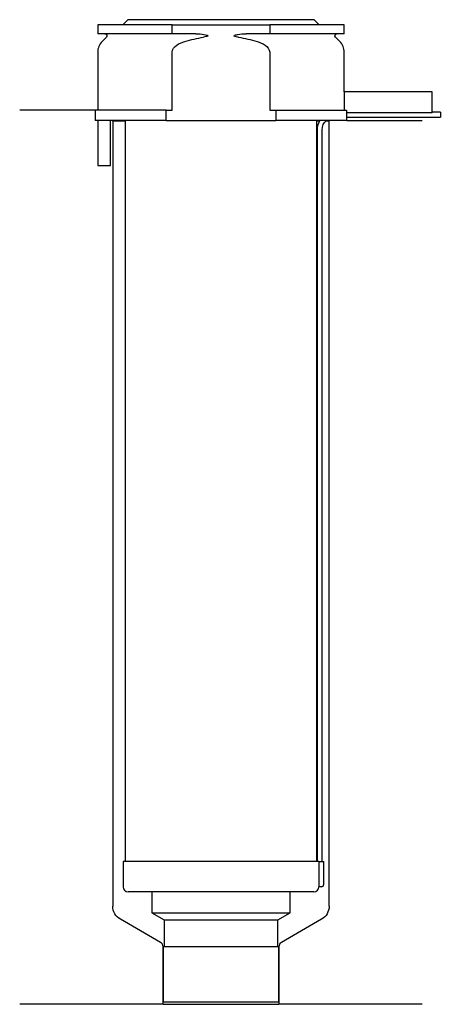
# Model space of a CAD drawing. Header units: millimetres. Extents: x 18 to 101, y 89 to 284.
import ezdxf

# ---------------------------------------------------------------- set-up
doc = ezdxf.new("R2010")
doc.units = ezdxf.units.MM
doc.layers.add('201', color=7, linetype='Continuous')
doc.layers.add('30', color=7, linetype='Continuous')

msp = doc.modelspace()

# ---------------------------------------------------------------- linework, layer by layer
at = {"layer": '201', "color": 113}
for p, q in [((32.53, 266.31), (17.53, 266.31)), ((32.53, 266.31), (32.53, 264.31)), ((35.93, 264.31), (36.03, 264.21)), ((36.03, 264.21), (38.48, 264.21)), ((36.03, 264.21), (36.03, 108.15)), ((76.58, 264.21), (77.12, 264.21)), ((78.39, 264.21), (79.03, 264.21)), ((79.03, 264.21), (79.13, 264.31)), ((79.03, 108.15), (79.03, 264.21)), ((82.53, 264.31), (97.53, 264.31)), ((45.52, 100.94), (37.53, 105.56)), ((77.53, 105.56), (69.53, 100.94)), ((46.02, 88.65), (46.02, 100.07)), ((69.03, 100.07), (69.03, 88.65)), ((46.02, 88.65), (17.53, 88.65)), ((46.02, 88.65), (69.03, 88.65)), ((97.53, 88.65), (69.03, 88.65))]:
    msp.add_line(p, q, dxfattribs=at)
at = {"layer": '201', "color": 113, "extrusion": (0, 0, -1)}
for centre, start, end in [((-39.03, 108.15), -60, 0), ((-76.03, 108.15), 180, 240)]:
    msp.add_arc(centre, 3, start, end, dxfattribs=at)
at = {"layer": '201', "color": 113}
for centre, start, end in [((45.02, 100.07), 0, 60), ((70.03, 100.07), 120, 180)]:
    msp.add_arc(centre, 1, start, end, dxfattribs=at)
at = {"layer": '30', "color": 113}
for p, q in [((39.03, 284.31), (38.03, 283.31)), ((76.03, 284.31), (39.03, 284.31)), ((77.03, 283.31), (76.03, 284.31)), ((47.83, 283.31), (33.03, 283.31)), ((33.03, 283.31), (33.03, 281.51)), ((47.83, 281.51), (47.83, 283.31)), ((47.83, 283.31), (67.22, 283.31)), ((67.22, 283.31), (67.22, 281.51)), ((82.03, 283.31), (67.22, 283.31)), ((82.03, 281.51), (82.03, 283.31)), ((47.83, 281.51), (33.03, 281.51)), ((34.76, 280.83), (33.9, 279.98)), ((52.52, 281.51), (47.83, 281.51)), ((67.22, 281.51), (62.53, 281.51)), ((82.03, 281.51), (67.22, 281.51)), ((81.15, 279.98), (80.29, 280.83)), ((33.03, 277.85), (33.03, 266.31)), ((47.83, 266.31), (47.83, 277.85)), ((67.22, 277.85), (67.22, 266.31)), ((82.03, 270.01), (82.03, 277.85)), ((81.99, 270.01), (81.99, 266.31)), ((99.53, 270.01), (81.99, 270.01)), ((99.53, 265.81), (99.53, 270.01)), ((46.63, 266.31), (32.53, 266.31)), ((32.53, 266.31), (32.53, 264.31)), ((46.63, 264.31), (46.63, 266.31)), ((46.63, 266.31), (47.83, 266.31)), ((67.22, 266.31), (68.42, 266.31)), ((68.42, 266.31), (68.42, 264.31)), ((68.42, 266.31), (82.49, 266.31)), ((82.49, 266.31), (82.49, 265.81)), ((46.63, 264.31), (32.53, 264.31)), ((33.08, 264.31), (33.08, 255.31)), ((35.58, 255.31), (35.58, 264.31)), ((38.48, 264.31), (38.48, 117.01)), ((46.63, 264.31), (68.42, 264.31)), ((82.53, 264.31), (68.42, 264.31)), ((76.58, 117.01), (76.58, 264.31)), ((99.53, 265.81), (82.49, 265.81)), ((82.53, 264.31), (82.53, 264.91)), ((82.53, 264.91), (101.13, 264.91)), ((101.13, 265.91), (99.53, 265.91)), ((101.13, 265.91), (101.13, 264.91)), ((76.63, 262.41), (76.63, 117.01)), ((77.63, 117.01), (77.63, 262.41)), ((33.08, 255.31), (35.58, 255.31)), ((76.96, 117.01), (38.08, 117.01)), ((38.08, 117.01), (38.08, 112.01)), ((76.96, 117.01), (76.96, 112.51)), ((76.96, 117.01), (77.98, 117.01)), ((77.98, 112.51), (77.98, 117.01)), ((77.48, 112.01), (76.97, 112.01)), ((75.98, 111.01), (39.08, 111.01)), ((43.78, 111.01), (43.78, 106.82)), ((71.28, 106.82), (71.28, 111.01)), ((43.78, 106.82), (46.22, 105.41)), ((43.78, 106.82), (71.28, 106.82)), ((68.83, 105.41), (71.28, 106.82)), ((46.22, 105.41), (68.83, 105.41)), ((46.22, 105.41), (46.22, 100.11)), ((68.83, 100.11), (68.83, 105.41)), ((46.02, 100.11), (69.03, 100.11)), ((46.02, 100.11), (46.02, 89.11)), ((69.03, 89.11), (69.03, 100.11)), ((46.02, 89.11), (69.03, 89.11))]:
    msp.add_line(p, q, dxfattribs=at)
for centre, radius, start, end in [((36.03, 277.85), 3, 135, 180), ((79.03, 277.85), 3, 0, 45), ((80.13, 262.41), 3.5, 147.0676, 180), ((39.08, 112.01), 1, 180, 270), ((75.98, 112.01), 1, -90, 0), ((77.48, 112.51), 0.5, -90, 0)]:
    msp.add_arc(centre, radius, start, end, dxfattribs=at)
at = {"layer": '30', "color": 113, "extrusion": (0, 0, -1)}
for centre, radius, start, end in [((-34.48, 281.11), 0.4, 90, 225), ((-80.58, 281.11), 0.4, -45, 90), ((-80.13, 262.41), 2.5, 0, 49.4559)]:
    msp.add_arc(centre, radius, start, end, dxfattribs=at)
at = {"layer": '30', "color": 113}
for points, knots in [([(47.83, 277.85), (47.83, 278.44), (48.27, 278.93), (49.23, 279.59), (49.78, 279.81), (50.33, 279.98)], [0, 0, 0, 0, 0.5, 0.5, 1, 1, 1, 1]), ([(52.52, 281.51), (52.56, 281.51), (52.61, 281.51), (53.15, 281.5), (53.65, 281.46), (54.14, 281.38), (54.34, 281.35), (54.53, 281.31), (54.75, 281.24), (54.78, 281.23), (54.82, 281.21), (54.84, 281.2), (54.87, 281.18), (54.89, 281.17), (54.91, 281.15), (54.91, 281.15), (54.92, 281.14), (54.92, 281.13), (54.92, 281.12), (54.92, 281.11), (54.92, 281.1), (54.92, 281.1), (54.91, 281.08), (54.91, 281.08), (54.89, 281.05), (54.87, 281.04), (54.78, 280.99), (54.7, 280.97), (54.43, 280.89), (54.24, 280.86), (54.05, 280.83)], [0, 0, 0, 0, 0.037532, 0.037532, 0.479326, 0.479326, 0.479326, 0.652283, 0.652283, 0.67679, 0.67679, 0.692908, 0.692908, 0.709848, 0.709848, 0.715998, 0.715998, 0.722254, 0.722254, 0.726798, 0.726798, 0.731321, 0.731321, 0.738696, 0.738696, 0.757525, 0.757525, 0.830443, 0.830443, 1, 1, 1, 1]), ([(61, 280.83), (60.72, 280.87), (60.41, 280.88), (60.12, 281.09), (60.15, 281.17), (60.28, 281.24), (60.35, 281.26), (60.56, 281.32), (60.7, 281.34), (61.4, 281.47), (61.96, 281.51), (62.53, 281.51)], [0, 0, 0, 0, 0.25, 0.25, 0.3125, 0.3125, 0.375, 0.375, 0.5, 0.5, 1, 1, 1, 1]), ([(64.72, 279.98), (65.27, 279.81), (65.82, 279.59), (66.77, 278.94), (67.22, 278.44), (67.22, 277.85)], [0, 0, 0, 0, 0.5, 0.5, 1, 1, 1, 1]), ([(82.53, 264.91), (82.53, 264.92), (82.53, 264.92), (82.52, 264.95), (82.52, 264.98), (82.52, 265.04), (82.52, 265.07), (82.52, 265.14), (82.52, 265.16), (82.52, 265.21), (82.52, 265.23), (82.52, 265.3), (82.52, 265.36), (82.52, 265.46), (82.52, 265.51), (82.52, 265.61), (82.52, 265.66), (82.52, 265.74), (82.52, 265.78), (82.52, 265.81)], [0, 0, 0, 0, 0.12469, 0.12469, 0.249734, 0.249734, 0.374778, 0.374778, 0.437301, 0.437301, 0.499823, 0.499823, 0.624867, 0.624867, 0.749911, 0.749911, 0.874956, 0.874956, 1, 1, 1, 1]), ([(76.96, 112.51), (76.96, 112.46), (76.96, 112.4), (76.96, 112.3), (76.96, 112.25), (76.96, 112.16), (76.96, 112.12), (76.97, 112.06), (76.97, 112.04), (76.97, 112.03), (76.97, 112.02), (76.97, 112.01)], [0, 0, 0, 0, 0.207769, 0.207769, 0.415759, 0.415759, 0.624157, 0.624157, 0.834463, 0.834463, 1, 1, 1, 1])]:
    msp.add_open_spline(points, degree=3, knots=knots, dxfattribs=at)
for points in [[(50.33, 279.98), (51.55, 280.35), (52.79, 280.64), (54.05, 280.83)], [(61, 280.83), (62.25, 280.64), (63.49, 280.35), (64.72, 279.98)]]:
    msp.add_open_spline(points, degree=3, dxfattribs=at)

doc.saveas('drawing.dxf')
